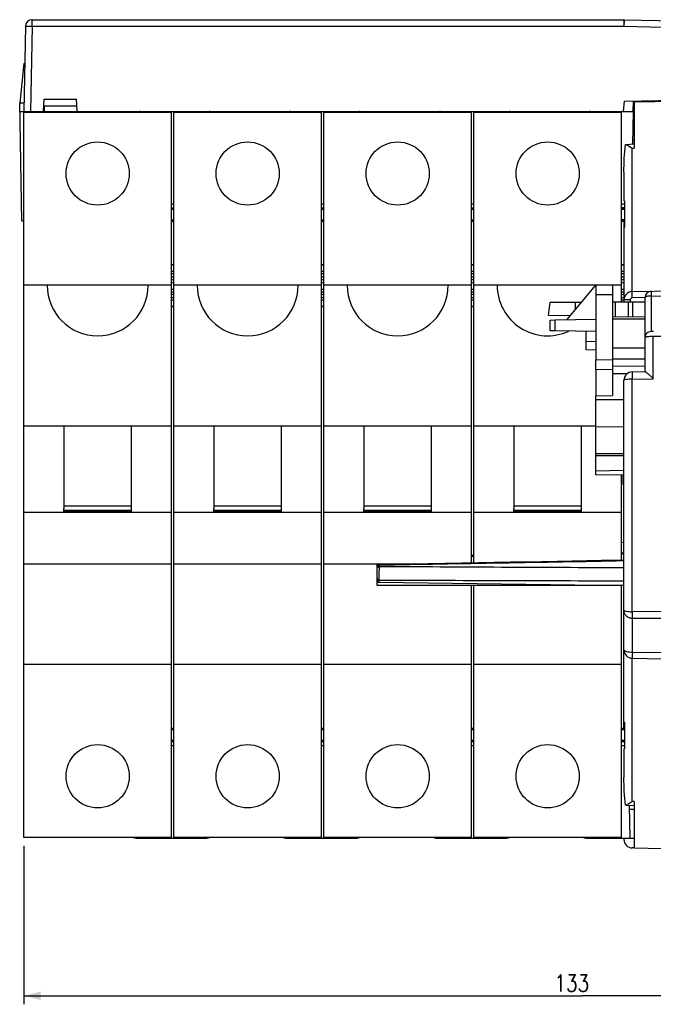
# Model space of a CAD drawing. Extents: x 0 to 594, y 0 to 420.
# Tile 4 of 16: x 226 to 301, y 143 to 260. Entities that reach past the tile are written whole.
import ezdxf

# ---------------------------------------------------------------- set-up
doc = ezdxf.new("R2010")
doc.units = 0
doc.header["$LTSCALE"] = 32.67
doc.layers.get('0').update_dxf_attribs({"linetype": 'CONTINUOUS'})
for name, color, linetype in [('02___PRT_ALL_AXES', 7, 'CONTINUOUS'), ('03__EJES', 7, 'CONTINUOUS'), ('DESMOLDEO', 7, 'CONTINUOUS'), ('REDONDEOS', 7, 'CONTINUOUS')]:
    doc.layers.add(name, color=color, linetype=linetype)
doc.styles.get("Standard").update_dxf_attribs({"font": 'SIMPLEX.SHX', "width": 0.8})
doc.dimstyles.new('DIMSTYLE_2', dxfattribs={"dimtxt": 2, "dimasz": 2, "dimexe": 1, "dimexo": 1, "dimgap": 0.5, "dimtad": 1, "dimdec": 1, "dimtxsty": 'STANDARD', "dimblk": '_FILLED', "dimblk1": '_FILLED', "dimblk2": '_FILLED', "dimcen": 0.09, "dimazin": 3, "dimtp": 0.5, "dimtm": 0.5, "dimtfac": 1, "dimtdec": 1, "dimtofl": 0, "dimtmove": 0, "dimatfit": 3, "dimtolj": 1})

# ---------------------------------------------------------------- blocks, each defined once
blk = doc.blocks.new('_FILLED')
at = {"color": 0, "linetype": 'BYBLOCK'}
blk.add_solid([(0, 0), (-1, 0.25), (-1, -0.25)], dxfattribs=at)
blk = doc.blocks.new('*D2')
at = {"color": 8}
for p, q in [((226.22, 161.63), (226.22, 142.83)), ((358.67, 160.13), (358.67, 142.83)), ((226.22, 143.83), (292.44, 143.83)), ((358.67, 143.83), (292.44, 143.83))]:
    blk.add_line(p, q, dxfattribs=at)
at = {"color": 8, "xscale": 2, "yscale": 2, "zscale": 2, "rotation": 180}
blk.add_blockref('_FILLED', (226.22, 143.83), dxfattribs=at)
at = {"color": 8, "xscale": 2, "yscale": 2, "zscale": 2}
blk.add_blockref('_FILLED', (358.67, 143.83), dxfattribs=at)
at = {"color": 8, "insert": (291.23, 146.33), "char_height": 2, "width": 4.8, "attachment_point": 2}
blk.add_mtext('133', dxfattribs=at)

msp = doc.modelspace()

# ---------------------------------------------------------------- linework, layer by layer
at = {"color": 7}
for p, q in [((227.195, 258.847), (227.195, 259.633)), ((227.195, 259.633), (297.397, 259.633)), ((297.397, 259.633), (297.397, 258.847)), ((297.438, 259.527), (297.421, 258.846)), ((297.441, 259.632), (297.438, 259.527)), ((297.441, 259.632), (357.738, 258.156)), ((226.395, 258.847), (226.219, 248.733)), ((227.195, 258.847), (227.019, 248.733)), ((227.195, 258.847), (297.397, 258.847)), ((297.421, 258.846), (357.718, 257.37)), ((226.219, 254.433), (225.719, 249.752)), ((226.219, 254.433), (226.318, 254.433)), ((228.544, 248.733), (228.622, 250.219)), ((228.622, 250.219), (232.466, 250.219)), ((232.544, 248.733), (232.466, 250.219)), ((297.428, 249.97), (297.319, 248.733)), ((297.428, 249.97), (341.118, 250.733)), ((298.519, 248.733), (298.541, 249.99)), ((225.963, 235.733), (225.719, 249.752)), ((225.719, 249.752), (226.237, 249.752)), ((228.58, 249.426), (232.507, 249.426)), ((228.619, 249.426), (228.619, 248.733)), ((225.737, 248.733), (297.319, 248.733)), ((226.219, 162.633), (226.219, 248.633)), ((243.719, 248.633), (226.219, 248.633)), ((227.219, 248.633), (227.219, 248.733)), ((231.219, 248.633), (231.219, 248.733)), ((232.464, 248.733), (232.464, 248.633)), ((232.469, 248.633), (232.469, 248.733)), ((237.469, 248.733), (237.469, 248.633)), ((243.719, 162.633), (243.719, 248.633)), ((244.019, 162.633), (244.019, 248.633)), ((261.519, 248.633), (244.019, 248.633)), ((250.264, 248.733), (250.264, 248.633)), ((250.269, 248.633), (250.269, 248.733)), ((255.269, 248.733), (255.269, 248.633)), ((261.519, 162.633), (261.519, 248.633)), ((261.819, 162.633), (261.819, 248.633)), ((279.319, 248.633), (261.819, 248.633)), ((268.064, 248.733), (268.064, 248.633)), ((268.069, 248.633), (268.069, 248.733)), ((273.069, 248.733), (273.069, 248.633)), ((279.319, 195.184), (279.319, 248.633)), ((279.619, 195.189), (279.619, 248.633)), ((297.119, 248.633), (279.619, 248.633)), ((285.864, 248.733), (285.864, 248.633)), ((285.869, 248.633), (285.869, 248.733)), ((290.869, 248.733), (290.869, 248.633)), ((292.419, 248.733), (292.421, 248.633)), ((297.119, 226.133), (297.119, 248.633)), ((298.477, 245.333), (298.619, 245.333)), ((298.401, 244.379), (298.619, 244.389)), ((298.401, 227.386), (298.401, 244.379)), ((297.419, 241.543), (297.419, 238.133)), ((297.119, 237.333), (297.501, 237.333)), ((297.501, 237.316), (297.119, 237.316)), ((297.501, 237.162), (297.119, 237.162)), ((297.419, 238.133), (297.501, 238.133)), ((297.501, 238.133), (297.501, 234.983)), ((226.219, 235.733), (225.963, 235.733)), ((297.501, 235.878), (297.119, 235.878)), ((297.501, 235.733), (297.119, 235.733)), ((297.419, 235.733), (297.419, 226.133)), ((297.501, 234.983), (297.419, 234.983)), ((243.719, 228.133), (226.219, 228.133)), ((261.519, 228.133), (244.019, 228.133)), ((279.319, 228.133), (261.819, 228.133)), ((297.119, 228.133), (279.619, 228.133)), ((298.401, 227.386), (341.169, 228.133)), ((294.075, 227), (294.075, 222.732)), ((296.075, 226.992), (296.076, 219.32)), ((299.919, 226.663), (298.401, 226.636)), ((299.919, 217.883), (299.919, 226.676)), ((300.669, 226.851), (301.919, 226.87)), ((300.669, 222.673), (300.669, 226.851)), ((299.919, 226.133), (296.075, 226.133)), ((298.156, 226.386), (297.419, 226.386)), ((298.156, 226.386), (298.156, 226.133)), ((288.67, 224.002), (289.252, 224.011)), ((288.67, 222.725), (288.67, 224.002)), ((289.252, 224.011), (294.075, 224.092)), ((289.252, 222.714), (289.252, 224.011)), ((289.252, 222.714), (288.67, 222.725)), ((294.075, 222.627), (289.252, 222.714)), ((292.919, 220.455), (292.919, 222.653)), ((294.075, 222.732), (294.076, 219.285)), ((300.901, 217.034), (300.901, 222.047)), ((301.906, 222.045), (300.901, 222.047)), ((294.075, 221.435), (292.919, 221.455)), ((294.075, 220.435), (292.919, 220.455)), ((294.075, 218.127), (294.076, 219.285)), ((294.076, 219.285), (296.076, 219.32)), ((296.076, 219.32), (296.075, 218.162)), ((294.075, 218.127), (296.075, 218.162)), ((297.773, 217.618), (296.068, 217.618)), ((298.401, 217.856), (299.926, 217.883)), ((297.419, 175.533), (297.419, 216.856)), ((298.401, 216.99), (300.901, 217.034)), ((298.401, 189.399), (298.401, 216.99)), ((297.119, 195.503), (297.119, 205.685)), ((243.719, 201.179), (226.219, 201.179)), ((238.969, 201.906), (230.969, 201.906)), ((230.969, 201.179), (230.969, 201.648)), ((238.969, 201.406), (230.969, 201.406)), ((230.969, 201.282), (238.969, 201.282)), ((238.969, 201.179), (238.969, 201.648)), ((261.519, 201.179), (244.019, 201.179)), ((256.769, 201.906), (248.769, 201.906)), ((248.769, 201.179), (248.769, 201.648)), ((256.769, 201.406), (248.769, 201.406)), ((248.769, 201.282), (256.769, 201.282)), ((256.769, 201.179), (256.769, 201.648)), ((279.319, 201.179), (261.819, 201.179)), ((274.569, 201.906), (266.569, 201.906)), ((266.569, 201.179), (266.569, 201.648)), ((274.569, 201.406), (266.569, 201.406)), ((266.569, 201.282), (274.569, 201.282)), ((274.569, 201.179), (274.569, 201.648)), ((297.119, 201.179), (279.619, 201.179)), ((292.369, 201.906), (284.369, 201.906)), ((284.369, 201.179), (284.369, 201.648)), ((292.369, 201.406), (284.369, 201.406)), ((284.369, 201.282), (292.369, 201.282)), ((292.369, 201.179), (292.369, 201.648)), ((297.119, 197.592), (297.419, 197.634)), ((297.419, 196.349), (297.119, 196.344)), ((226.219, 195.072), (243.719, 195.072)), ((244.019, 195.072), (261.519, 195.072)), ((261.819, 195.072), (272.882, 195.072)), ((279.619, 196.072), (279.319, 196.067)), ((268.365, 192.895), (297.419, 192.515)), ((279.319, 162.633), (279.319, 192.516)), ((279.619, 162.633), (279.619, 192.516)), ((297.119, 162.633), (297.119, 192.516)), ((301.901, 189.406), (298.401, 189.399)), ((301.919, 188.602), (298.419, 188.596)), ((298.419, 184.611), (298.419, 188.596)), ((298.419, 184.611), (301.919, 184.559)), ((298.401, 183.879), (341.169, 183.133)), ((298.401, 166.887), (298.401, 183.879)), ((243.719, 183.133), (226.219, 183.133)), ((261.519, 183.133), (244.019, 183.133)), ((279.319, 183.133), (261.819, 183.133)), ((297.119, 183.133), (279.619, 183.133)), ((297.419, 176.283), (297.501, 176.283)), ((297.501, 176.283), (297.501, 173.133)), ((297.501, 173.133), (297.419, 173.133)), ((297.419, 173.133), (297.419, 169.722)), ((298.619, 166.877), (298.401, 166.887)), ((243.719, 162.633), (226.219, 162.633)), ((261.519, 162.633), (244.019, 162.633)), ((279.319, 162.633), (261.819, 162.633)), ((297.119, 162.633), (279.619, 162.633)), ((297.419, 162.533), (297.419, 162.379)), ((298.619, 161.376), (298.401, 161.379))]:
    msp.add_line(p, q, dxfattribs=at)
for points in [[(280.149, 195.199), (276.213, 195.13), (272.162, 195.06), (268.364, 194.995)], [(297.419, 195.508), (294.738, 195.459), (291.264, 195.396), (287.675, 195.332), (283.97, 195.266), (280.149, 195.199)]]:
    msp.add_lwpolyline(points, dxfattribs=at)
for centre, radius, start, end in [((227.195, 258.833), 0.8, 90, 179), ((297.397, 257.833), 1.8, 88.59712, 90), ((234.969, 228.133), 6, 180, 360), ((252.769, 228.133), 6, 180, 360), ((270.569, 228.133), 6, 180, 360), ((288.369, 228.133), 6, 180, 294.80514), ((288.369, 228.133), 6, 359.84185, 360), ((298.419, 226.386), 1, 91, 180), ((298.406, 226.386), 0.25, 91.00136, 179.99864), ((300.669, 226.676), 0.75, 91, 180), ((298.419, 216.856), 1, 91, 180), ((298.419, 184.879), 1, 180, 269), ((298.419, 162.379), 1, 180, 269)]:
    msp.add_arc(centre, radius, start, end, dxfattribs=at)
for points, knots in [([(226.395, 258.847), (226.395, 258.848), (226.403, 258.848), (226.412, 258.85), (226.433, 258.85), (226.458, 258.851), (226.492, 258.852), (226.55, 258.852), (226.637, 258.853), (226.757, 258.852), (226.893, 258.851), (227.041, 258.849), (227.143, 258.848), (227.195, 258.847)], [0, 0, 0, 0, 0.0051243, 0.0196193, 0.0434859, 0.0765737, 0.1185436, 0.1689712, 0.2933248, 0.4447532, 0.6175166, 0.8051894, 1, 1, 1, 1]), ([(297.604, 244.832), (297.679, 244.816), (297.836, 244.738), (297.983, 244.65), (298.064, 244.599)], [0, 0, 0, 0, 0.4445978, 1, 1, 1, 1]), ([(298.064, 244.599), (298.092, 244.581), (298.205, 244.509), (298.317, 244.435), (298.401, 244.379)], [0, 0, 0, 0, 0.2447916, 1, 1, 1, 1]), ([(298.401, 226.636), (298.4, 226.732), (298.398, 226.871), (298.396, 227.048), (298.396, 227.16), (298.396, 227.252), (298.397, 227.315), (298.398, 227.351), (298.398, 227.37), (298.4, 227.379), (298.4, 227.386), (298.401, 227.386)], [0, 0, 0, 0, 0.3819876, 0.5553875, 0.7068284, 0.8310878, 0.9232746, 0.9562775, 0.9802055, 0.9948181, 1, 1, 1, 1]), ([(300.669, 226.851), (300.573, 226.851), (300.396, 226.844), (300.159, 226.807), (300.004, 226.768), (299.919, 226.705), (299.919, 226.676)], [0, 0, 0, 0, 0.3614743, 0.672261, 0.8891253, 1, 1, 1, 1]), ([(300.656, 227.426), (300.657, 227.426), (300.655, 227.42), (300.657, 227.414), (300.657, 227.4), (300.658, 227.374), (300.659, 227.327), (300.661, 227.259), (300.662, 227.175), (300.665, 227.037), (300.667, 226.927), (300.669, 226.851)], [0, 0, 0, 0, 0.0046205, 0.0183025, 0.0408769, 0.0721648, 0.1601472, 0.2800319, 0.4284198, 0.6016599, 1, 1, 1, 1]), ([(299.919, 221.928), (299.919, 222.118), (300.08, 222.515), (300.478, 222.673), (300.669, 222.673)], [0, 0, 0, 0, 0.4987126, 1, 1, 1, 1]), ([(300.901, 222.047), (300.775, 222.046), (300.543, 222.041), (300.269, 222.02), (300.094, 221.995), (300.002, 221.975), (299.948, 221.959), (299.919, 221.938), (299.919, 221.928)], [0, 0, 0, 0, 0.3771862, 0.6963699, 0.8192377, 0.911631, 0.9711154, 1, 1, 1, 1]), ([(300.914, 222.65), (300.884, 222.65), (300.828, 222.651), (300.748, 222.654), (300.706, 222.66), (300.669, 222.665), (300.669, 222.673)], [0, 0, 0, 0, 0.366334, 0.6858309, 0.9099723, 1, 1, 1, 1]), ([(298.401, 217.856), (298.395, 217.856), (298.393, 217.824), (298.396, 217.786), (298.397, 217.704), (298.395, 217.602), (298.395, 217.472), (298.402, 217.266), (298.408, 217.103), (298.401, 216.99)], [0, 0, 0, 0, 0.0205287, 0.0754971, 0.1649773, 0.2864174, 0.4358382, 0.60904, 1, 1, 1, 1]), ([(299.926, 217.883), (299.933, 217.883), (299.95, 217.875), (299.996, 217.849), (300.072, 217.791), (300.181, 217.703), (300.308, 217.592), (300.447, 217.466), (300.648, 217.28), (300.799, 217.134), (300.901, 217.034)], [0, 0, 0, 0, 0.0154414, 0.0419275, 0.123624, 0.2347588, 0.3669992, 0.5133622, 0.669736, 1, 1, 1, 1]), ([(298.401, 216.99), (298.275, 216.99), (298.042, 216.983), (297.741, 216.959), (297.54, 216.924), (297.446, 216.892), (297.419, 216.867), (297.419, 216.856)], [0, 0, 0, 0, 0.3749813, 0.692758, 0.9078873, 0.9683662, 1, 1, 1, 1]), ([(297.419, 189.59), (297.419, 189.555), (297.539, 189.489), (297.732, 189.448), (298.045, 189.407), (298.275, 189.4), (298.401, 189.399)], [0, 0, 0, 0, 0.1013298, 0.317311, 0.6311247, 1, 1, 1, 1]), ([(298.419, 188.596), (298.289, 188.596), (298.026, 188.648), (297.694, 188.869), (297.471, 189.199), (297.419, 189.461), (297.419, 189.59)], [0, 0, 0, 0, 0.2507261, 0.5010258, 0.7507573, 1, 1, 1, 1]), ([(298.401, 189.399), (298.402, 189.301), (298.404, 189.12), (298.406, 188.88), (298.413, 188.711), (298.414, 188.624), (298.419, 188.596)], [0, 0, 0, 0, 0.367782, 0.676355, 0.8940239, 1, 1, 1, 1]), ([(297.419, 184.879), (297.419, 184.837), (297.488, 184.773), (297.594, 184.725), (297.775, 184.667), (298.053, 184.623), (298.291, 184.611), (298.419, 184.611)], [0, 0, 0, 0, 0.1189967, 0.2152786, 0.336924, 0.6435236, 1, 1, 1, 1]), ([(298.419, 184.611), (298.412, 184.513), (298.411, 184.373), (298.411, 184.197), (298.408, 184.089), (298.405, 184.005), (298.405, 183.937), (298.408, 183.906), (298.406, 183.879), (298.401, 183.879)], [0, 0, 0, 0, 0.3999499, 0.5729793, 0.7207366, 0.8398255, 0.927126, 0.980542, 1, 1, 1, 1]), ([(298.401, 166.887), (298.267, 166.798), (298.072, 166.668), (297.817, 166.519), (297.696, 166.46), (297.637, 166.443)], [0, 0, 0, 0, 0.546312, 0.7930694, 1, 1, 1, 1])]:
    msp.add_open_spline(points, degree=3, knots=knots, dxfattribs=at)
for points in [[(297.397, 258.847), (297.405, 258.847), (297.413, 258.847), (297.421, 258.846)], [(297.419, 241.543), (297.419, 242.641), (297.47, 243.742), (297.604, 244.832)], [(297.604, 166.434), (297.47, 167.524), (297.419, 168.624), (297.419, 169.722)], [(297.637, 166.443), (297.626, 166.439), (297.615, 166.436), (297.604, 166.434)]]:
    msp.add_open_spline(points, degree=3, dxfattribs=at)
at = {"layer": '02___PRT_ALL_AXES', "color": 7}
for p, q in [((243.719, 211.402), (226.219, 211.402)), ((230.969, 211.402), (230.969, 201.648)), ((238.969, 201.648), (238.969, 211.402)), ((261.519, 211.402), (244.019, 211.402)), ((248.769, 211.402), (248.769, 201.648)), ((256.769, 201.648), (256.769, 211.402)), ((279.319, 211.402), (261.819, 211.402)), ((266.569, 211.402), (266.569, 201.648)), ((274.569, 201.648), (274.569, 211.402)), ((294.069, 211.402), (279.619, 211.402)), ((284.369, 211.402), (284.369, 201.648)), ((292.369, 201.648), (292.369, 211.402))]:
    msp.add_line(p, q, dxfattribs=at)
for centre in [(234.969, 241.383), (252.769, 241.383), (270.569, 241.383), (288.369, 241.383), (234.969, 169.883), (252.769, 169.883), (270.569, 169.883), (288.369, 169.883)]:
    msp.add_circle(centre, 3.75, dxfattribs=at)
at = {"layer": '03__EJES', "color": 7}
for p, q in [((296.068, 224.133), (299.919, 224.133)), ((296.069, 220.704), (299.919, 220.704)), ((268.119, 194.776), (268.119, 195.072)), ((268.119, 192.517), (268.119, 193.395)), ((268.365, 193.145), (268.365, 193.16)), ((268.365, 192.898), (268.365, 193.145)), ((268.365, 192.895), (268.365, 192.898)), ((297.279, 192.516), (268.119, 192.516))]:
    msp.add_line(p, q, dxfattribs=at)
at = {"layer": 'DESMOLDEO', "color": 7}
for p, q in [((298.619, 249.89), (341.169, 250.633)), ((243.101, 248.733), (243.103, 248.633)), ((245.135, 248.633), (245.137, 248.733)), ((260.901, 248.733), (260.903, 248.633)), ((262.935, 248.633), (262.937, 248.733)), ((278.701, 248.733), (278.703, 248.633)), ((280.735, 248.633), (280.737, 248.733)), ((296.501, 248.733), (296.503, 248.633)), ((297.319, 248.733), (298.619, 248.733)), ((298.469, 244.882), (298.537, 248.733)), ((298.477, 245.333), (298.619, 245.333)), ((244.019, 237.733), (243.719, 237.733)), ((243.719, 237.316), (244.019, 237.316)), ((243.719, 237.162), (244.019, 237.162)), ((261.819, 237.733), (261.519, 237.733)), ((261.519, 237.316), (261.819, 237.316)), ((261.519, 237.162), (261.819, 237.162)), ((279.619, 237.733), (279.319, 237.733)), ((279.319, 237.316), (279.619, 237.316)), ((279.319, 237.162), (279.619, 237.162)), ((297.501, 237.733), (297.119, 237.733)), ((297.119, 237.316), (297.501, 237.316)), ((297.119, 237.162), (297.501, 237.162)), ((243.719, 235.878), (244.019, 235.878)), ((243.719, 235.733), (244.019, 235.733)), ((261.519, 235.878), (261.819, 235.878)), ((261.519, 235.733), (261.819, 235.733)), ((279.319, 235.878), (279.619, 235.878)), ((279.319, 235.733), (279.619, 235.733)), ((297.119, 235.878), (297.501, 235.878)), ((297.119, 235.733), (297.501, 235.733)), ((244.019, 230.558), (243.719, 230.558)), ((244.019, 230.515), (243.719, 230.515)), ((261.819, 230.558), (261.519, 230.558)), ((261.819, 230.515), (261.519, 230.515)), ((279.619, 230.558), (279.319, 230.558)), ((279.619, 230.515), (279.319, 230.515)), ((297.419, 230.558), (297.119, 230.558)), ((297.419, 230.515), (297.119, 230.515)), ((244.019, 229.745), (243.719, 229.745)), ((244.019, 229.488), (243.719, 229.488)), ((244.019, 229.088), (243.719, 229.088)), ((261.819, 229.745), (261.519, 229.745)), ((261.819, 229.488), (261.519, 229.488)), ((261.819, 229.088), (261.519, 229.088)), ((279.619, 229.745), (279.319, 229.745)), ((279.619, 229.488), (279.319, 229.488)), ((279.619, 229.088), (279.319, 229.088)), ((297.419, 229.745), (297.119, 229.745)), ((297.419, 229.488), (297.119, 229.488)), ((297.419, 229.088), (297.119, 229.088)), ((244.019, 228.788), (243.719, 228.788)), ((243.719, 228.457), (244.019, 228.457)), ((261.819, 228.788), (261.519, 228.788)), ((261.519, 228.457), (261.819, 228.457)), ((279.619, 228.788), (279.319, 228.788)), ((279.319, 228.457), (279.619, 228.457)), ((290.636, 224.034), (294.072, 228.129)), ((294.072, 228.129), (294.074, 228.128)), ((294.074, 228.128), (294.075, 227)), ((296.074, 228.093), (294.074, 228.128)), ((296.07, 228.096), (296.074, 228.093)), ((296.074, 228.093), (296.075, 226.992)), ((297.419, 228.788), (297.119, 228.788)), ((297.119, 228.457), (297.419, 228.457)), ((243.719, 227.659), (244.019, 227.659)), ((244.019, 227.327), (243.719, 227.327)), ((244.019, 227.028), (243.719, 227.028)), ((244.019, 226.628), (243.719, 226.628)), ((261.519, 227.659), (261.819, 227.659)), ((261.819, 227.327), (261.519, 227.327)), ((261.819, 227.028), (261.519, 227.028)), ((261.819, 226.628), (261.519, 226.628)), ((279.319, 227.659), (279.619, 227.659)), ((279.619, 227.327), (279.319, 227.327)), ((279.619, 227.028), (279.319, 227.028)), ((279.619, 226.628), (279.319, 226.628)), ((296.075, 226.992), (294.075, 227)), ((297.119, 227.659), (297.419, 227.659)), ((297.419, 227.327), (297.119, 227.327)), ((297.419, 227.028), (297.119, 227.028)), ((297.419, 226.628), (297.119, 226.628)), ((244.019, 226.37), (243.719, 226.37)), ((244.019, 225.601), (243.719, 225.601)), ((244.019, 225.558), (243.719, 225.558)), ((261.819, 226.37), (261.519, 226.37)), ((261.819, 225.601), (261.519, 225.601)), ((261.819, 225.558), (261.519, 225.558)), ((279.619, 226.37), (279.319, 226.37)), ((279.619, 225.601), (279.319, 225.601)), ((279.619, 225.558), (279.319, 225.558)), ((288.472, 224.533), (288.669, 226.133)), ((288.669, 226.133), (292.369, 226.133)), ((291.669, 225.265), (291.669, 226.133)), ((296.369, 226.133), (296.369, 224.395)), ((297.419, 226.37), (297.119, 226.37)), ((297.919, 226.133), (297.919, 224.368)), ((298.419, 226.133), (298.419, 224.359)), ((291.017, 224.488), (288.472, 224.533)), ((299.919, 224.333), (296.075, 224.4)), ((296.069, 219.382), (299.919, 219.382)), ((299.919, 218.529), (296.069, 218.508)), ((294.07, 218.131), (294.068, 215.028)), ((296.07, 218.166), (296.068, 215.04)), ((294.068, 215.028), (296.068, 215.04)), ((294.068, 214.58), (294.068, 215.028)), ((294.069, 211.335), (294.068, 214.58)), ((294.068, 214.58), (297.419, 214.58)), ((297.419, 211.308), (294.069, 211.335)), ((244.019, 175.533), (243.719, 175.533)), ((244.019, 175.387), (243.719, 175.387)), ((261.819, 175.533), (261.519, 175.533)), ((261.819, 175.387), (261.519, 175.387)), ((279.619, 175.533), (279.319, 175.533)), ((279.619, 175.387), (279.319, 175.387)), ((297.501, 175.533), (297.119, 175.533)), ((297.501, 175.387), (297.119, 175.387)), ((244.019, 174.104), (243.719, 174.104)), ((261.819, 174.104), (261.519, 174.104)), ((279.619, 174.104), (279.319, 174.104)), ((297.501, 174.104), (297.119, 174.104)), ((244.019, 173.95), (243.719, 173.95)), ((243.719, 173.533), (244.019, 173.533)), ((261.819, 173.95), (261.519, 173.95)), ((261.519, 173.533), (261.819, 173.533)), ((279.619, 173.95), (279.319, 173.95)), ((279.319, 173.533), (279.619, 173.533)), ((297.501, 173.95), (297.119, 173.95)), ((297.119, 173.533), (297.501, 173.533)), ((298.137, 162.533), (298.069, 166.403)), ((298.619, 165.933), (298.077, 165.933)), ((239.636, 162.533), (247.801, 162.533)), ((242.703, 162.633), (242.701, 162.533)), ((244.737, 162.533), (244.735, 162.633)), ((257.436, 162.533), (265.601, 162.533)), ((260.503, 162.633), (260.501, 162.533)), ((262.537, 162.533), (262.535, 162.633)), ((275.236, 162.533), (283.401, 162.533)), ((278.303, 162.633), (278.301, 162.533)), ((280.337, 162.533), (280.335, 162.633)), ((293.036, 162.533), (298.619, 162.533)), ((296.103, 162.633), (296.101, 162.533)), ((298.619, 161.376), (341.169, 160.633))]:
    msp.add_line(p, q, dxfattribs=at)
for centre, start, end in [((240.036, 247.733), 90, 115.80932), ((248.201, 247.733), 64.19072, 90), ((257.836, 247.733), 90, 115.80932), ((266.001, 247.733), 64.19072, 90), ((275.636, 247.733), 90, 115.80932), ((283.801, 247.733), 64.19072, 90), ((293.436, 247.733), 90, 115.80932), ((239.636, 163.533), 244.19072, 270), ((247.801, 163.533), 270, 295.80932), ((257.436, 163.533), 244.19072, 270), ((265.601, 163.533), 270, 295.80932), ((275.236, 163.533), 244.19072, 270), ((283.401, 163.533), 270, 295.80932), ((293.036, 163.533), 244.19072, 270)]:
    msp.add_arc(centre, 1, start, end, dxfattribs=at)
at = {"layer": 'REDONDEOS', "color": 7}
for p, q in [((298.619, 249.89), (298.619, 244.389)), ((297.677, 244.844), (298.619, 244.889)), ((294.07, 207.898), (294.069, 211.335)), ((297.419, 208.116), (294.07, 208.13)), ((294.07, 206.131), (294.07, 207.898)), ((297.419, 207.884), (294.07, 207.898)), ((294.07, 206.131), (297.419, 206.19)), ((294.07, 205.632), (294.07, 206.131)), ((294.07, 205.632), (297.419, 205.69)), ((297.319, 204.483), (297.319, 205.689)), ((297.119, 196.258), (297.419, 196.263)), ((268.119, 195.072), (268.119, 194.782)), ((268.365, 194.995), (268.365, 195.072)), ((279.319, 195.991), (279.619, 195.996)), ((268.119, 193.395), (268.119, 194.745)), ((268.363, 194.126), (268.364, 194.293)), ((268.363, 193.85), (268.363, 194.126)), ((268.365, 194.744), (268.365, 194.905)), ((268.365, 194.7), (268.365, 194.744)), ((268.363, 193.643), (268.363, 193.85)), ((298.619, 166.376), (297.677, 166.422)), ((298.619, 166.877), (298.619, 161.376))]:
    msp.add_line(p, q, dxfattribs=at)
for centre, radius, start, end in [((297.419, 204.483), 0.1, 180, 270), ((268.366, 194.744), 0.247, 169.93408, 179.93644), ((268.369, 194.364), 0.38, 90.50117, 97.00112), ((268.369, 194.525), 0.38, 90.49951, 96.82109), ((411.052, 193.934), 142.689, 179.69237, 179.85564), ((268.369, 193.145), 0.25, 180, 269.25032), ((323.887, 13807.509), 13614.463, 269.7663406, 269.8886104)]:
    msp.add_arc(centre, radius, start, end, dxfattribs=at)
for points in [[(297.419, 195.419), (287.734, 195.241), (278.05, 195.071), (268.365, 194.905)], [(297.419, 194.6), (287.734, 194.639), (278.05, 194.686), (268.365, 194.744)]]:
    msp.add_open_spline(points, degree=3, dxfattribs=at)
for points, knots in [([(268.119, 194.745), (268.119, 194.766), (268.129, 194.796), (268.147, 194.819), (268.152, 194.825)], [0, 0, 0, 0, 0.7298574, 1, 1, 1, 1]), ([(268.119, 194.583), (268.119, 194.622), (268.179, 194.709), (268.271, 194.734), (268.323, 194.741)], [0, 0, 0, 0, 0.429094, 1, 1, 1, 1]), ([(268.364, 194.995), (268.308, 194.994), (268.192, 194.951), (268.132, 194.843), (268.123, 194.788)], [0, 0, 0, 0, 0.4997557, 1, 1, 1, 1]), ([(268.152, 194.825), (268.162, 194.836), (268.21, 194.877), (268.275, 194.897), (268.324, 194.903)], [0, 0, 0, 0, 0.2226344, 1, 1, 1, 1]), ([(268.365, 194.905), (268.365, 194.918), (268.366, 194.939), (268.363, 194.969), (268.367, 194.982), (268.363, 194.994), (268.364, 194.995)], [0, 0, 0, 0, 0.4209655, 0.737486, 0.9335428, 1, 1, 1, 1]), ([(268.119, 193.395), (268.119, 193.335), (268.175, 193.208), (268.303, 193.16), (268.365, 193.16)], [0, 0, 0, 0, 0.4894009, 1, 1, 1, 1]), ([(268.365, 193.16), (268.365, 193.186), (268.364, 193.347), (268.363, 193.508), (268.363, 193.643)], [0, 0, 0, 0, 0.1645541, 1, 1, 1, 1])]:
    msp.add_open_spline(points, degree=3, knots=knots, dxfattribs=at)

# ---------------------------------------------------------------- dimensions: what is measured, and where the dimension line sits
at = {"color": 8}
dim = msp.add_linear_dim(base=(226.218760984, 143.826278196), p1=(358.668760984, 161.132817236), p2=(226.218760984, 162.632817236), angle=180, dimstyle='DIMSTYLE_2', dxfattribs=at)
dim.commit()
dim.dimension.update_dxf_attribs({"geometry": '*D2', "text_midpoint": (291.484055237, 143.826278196), "dimtype": 160})

doc.saveas('drawing.dxf')
